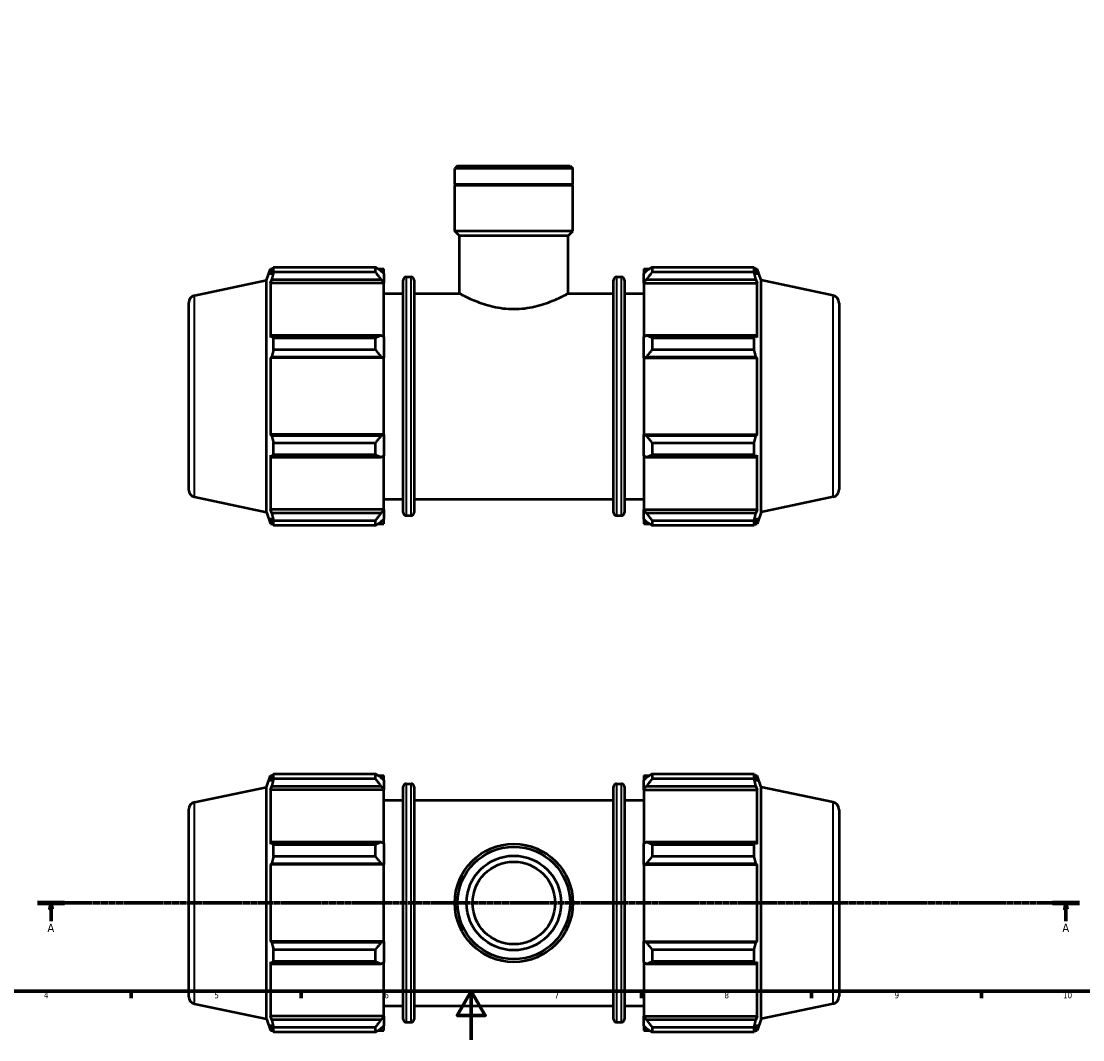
# Model space of a CAD drawing. Header units: millimetres. Extents: x 0 to 1011, y 0 to 839.
# Tile 2 of 6: x 235 to 672, y 0 to 420. Entities that reach past the tile are written whole.
import ezdxf

# ---------------------------------------------------------------- set-up
doc = ezdxf.new("R2010")
doc.units = ezdxf.units.MM
doc.linetypes.add('CHAIN', pattern=[0.7087, 0.4724, -0.0591, 0.1181, -0.0591])
for name, color, linetype, lineweight in [('Border (ISO)', 7, 'Continuous', 70), ('Section Line (ISO)', 7, 'CHAIN', 70), ('Visible (ISO)', 7, 'Continuous', 50), ('Visible Narrow (ISO)', 7, 'Continuous', 35)]:
    doc.layers.add(name, color=color, linetype=linetype, lineweight=lineweight)
doc.styles.add('Label Text (ISO)', font='tahoma.ttf')
doc.styles.add('Note Text (ISO)', font='tahoma.ttf')

# ---------------------------------------------------------------- blocks, each defined once
blk = doc.blocks.new('Borders Default Border')
at = {"layer": 'Border (ISO)'}
for p, q in [((280.33, 20), (280.33, 17.1)), ((350.42, 20), (350.42, 17.1)), ((490.58, 20), (490.58, 17.1)), ((560.67, 20), (560.67, 17.1)), ((630.75, 20), (630.75, 17.1))]:
    blk.add_line(p, q, dxfattribs=at)
at = {"layer": 'Border (ISO)', "flags": 128}
for points in [[(20, 20), (20, 574), (821, 574), (821, 20), (20, 20)], [(420.5, 0), (420.5, 20), (414.73, 10), (426.27, 10), (420.5, 20)]]:
    blk.add_lwpolyline(points, dxfattribs=at)
at = {"layer": 'Border (ISO)', "color": 232, "true_color": 0xca0064, "char_height": 2.5, "attachment_point": 7, "style": 'Note Text (ISO)'}
for s, insert in [('4', (244.42, 17.1)), ('5', (314.64, 17.05)), ('6', (384.66, 17.05)), ('7', (454.77, 17.1)), ('8', (524.81, 17.04)), ('9', (594.88, 17.05)), ('10', (664.29, 17.05))]:
    blk.add_mtext(s, dxfattribs=dict(at, insert=insert))
blk = doc.blocks.new('2dTransSection0')
at = {"layer": 'Section Line (ISO)', "linetype": 'CHAIN'}
blk.add_line((241.82, 56.35), (671.06, 56.35), dxfattribs=at)
at = {"layer": 'Section Line (ISO)', "linetype": 'Continuous', "lineweight": 140}
for p, q in [((241.82, 56.35), (252.94, 56.35)), ((659.94, 56.35), (671.06, 56.35))]:
    blk.add_line(p, q, dxfattribs=at)
at = {"layer": 'Section Line (ISO)', "linetype": 'Continuous'}
for p, q in [((247.38, 56.35), (246.88, 53.85)), ((246.88, 53.85), (247.88, 53.85)), ((247.38, 53.85), (247.38, 56.35)), ((247.88, 53.85), (247.38, 56.35)), ((247.38, 48.87), (247.38, 53.85)), ((665.5, 56.35), (665, 53.85)), ((665, 53.85), (666, 53.85)), ((665.5, 53.85), (665.5, 56.35)), ((666, 53.85), (665.5, 56.35)), ((665.5, 48.87), (665.5, 53.85))]:
    blk.add_line(p, q, dxfattribs=at)
at = {"layer": 'Section Line (ISO)', "linetype": 'Continuous', "flags": 128}
for points in [[(247.88, 53.85), (247.38, 56.35), (246.88, 53.85), (247.88, 53.85)], [(666, 53.85), (665.5, 56.35), (665, 53.85), (666, 53.85)]]:
    blk.add_lwpolyline(points, dxfattribs=at)
at = {"layer": 'Section Line (ISO)'}
for points in [[(247.88, 53.85), (247.38, 56.35), (246.88, 53.85), (247.88, 53.85)], [(666, 53.85), (665.5, 56.35), (665, 53.85), (666, 53.85)]]:
    blk.add_solid(points, dxfattribs=at)
at = {"layer": 'Section Line (ISO)', "char_height": 3.5, "attachment_point": 7, "style": 'Label Text (ISO)'}
for insert in [(245.89, 44.35), (664.01, 44.35)]:
    blk.add_mtext('A', dxfattribs=dict(at, insert=insert))

msp = doc.modelspace()

# ---------------------------------------------------------------- linework, layer by layer
at = {"layer": 'Visible (ISO)'}
for p, q in [((414.855, 360.098), (413.686, 358.93)), ((413.686, 352.298), (413.686, 358.93)), ((462.376, 358.93), (413.686, 358.93)), ((414.855, 360.098), (461.208, 360.098)), ((461.208, 360.098), (462.376, 358.93)), ((462.376, 352.298), (462.376, 358.93)), ((462.376, 352.298), (413.686, 352.298)), ((413.986, 351.998), (413.686, 352.298)), ((462.376, 351.998), (413.686, 351.998)), ((413.686, 333.098), (413.686, 351.998)), ((462.076, 351.998), (462.376, 352.298)), ((462.376, 333.098), (462.376, 351.998)), ((462.376, 333.098), (413.686, 333.098)), ((415.634, 331.151), (413.686, 333.098)), ((460.429, 331.151), (462.376, 333.098)), ((460.429, 331.151), (415.634, 331.151)), ((415.634, 307.473), (415.634, 331.151)), ((460.429, 307.473), (460.429, 331.151)), ((336.191, 312.884), (337.738, 317.643)), ((337.738, 317.643), (337.738, 315.211)), ((337.738, 317.643), (338.703, 317.643)), ((338.288, 316.828), (337.738, 315.211)), ((339.023, 318.261), (381.041, 318.261)), ((339.023, 316.218), (339.023, 318.261)), ((381.041, 316.218), (339.023, 316.218)), ((381.041, 316.218), (381.041, 318.261)), ((382.026, 317.643), (384.431, 317.643)), ((384.431, 315.75), (383.301, 316.828)), ((384.431, 315.75), (384.431, 317.643)), ((384.431, 315.75), (384.431, 312.207)), ((491.631, 317.643), (491.631, 315.75)), ((491.631, 317.643), (494.037, 317.643)), ((492.761, 316.828), (491.631, 315.75)), ((491.631, 312.207), (491.631, 315.75)), ((495.021, 318.261), (495.021, 316.218)), ((495.021, 318.261), (537.04, 318.261)), ((537.04, 316.218), (495.021, 316.218)), ((537.04, 316.218), (537.04, 318.261)), ((537.36, 317.643), (538.325, 317.643)), ((538.325, 315.211), (537.774, 316.828)), ((538.325, 315.211), (538.325, 317.643)), ((539.871, 312.884), (538.325, 317.643)), ((306.526, 306.579), (336.191, 312.884)), ((336.191, 217.312), (336.191, 312.884)), ((337.738, 311.706), (338.288, 313.21)), ((337.738, 311.706), (337.738, 289.361)), ((384.431, 311.706), (337.738, 311.706)), ((338.288, 313.21), (383.301, 313.21)), ((383.301, 313.21), (384.431, 312.207)), ((384.431, 312.207), (384.431, 311.706)), ((384.431, 289.622), (384.431, 311.706)), ((392.471, 217.203), (392.471, 312.993)), ((393.731, 314.253), (395.678, 314.253)), ((396.938, 312.993), (396.938, 217.203)), ((479.125, 217.203), (479.125, 312.993)), ((480.385, 314.253), (482.331, 314.253)), ((483.591, 312.993), (483.591, 217.203)), ((491.631, 312.207), (492.761, 313.21)), ((491.631, 311.706), (491.631, 312.207)), ((491.631, 311.706), (491.631, 289.622)), ((491.631, 311.706), (538.325, 311.706)), ((492.761, 313.21), (537.774, 313.21)), ((537.774, 313.21), (538.325, 311.706)), ((538.325, 289.361), (538.325, 311.706)), ((539.871, 217.312), (539.871, 312.884)), ((569.536, 306.579), (539.871, 312.884)), ((384.431, 307.473), (392.471, 307.473)), ((396.938, 307.473), (415.634, 307.473)), ((460.429, 307.473), (479.125, 307.473)), ((483.591, 307.473), (491.631, 307.473)), ((304.031, 303.497), (304.031, 226.699)), ((572.031, 303.497), (572.031, 226.699)), ((338.288, 290.143), (337.738, 289.361)), ((383.301, 290.143), (338.288, 290.143)), ((339.023, 284.229), (339.023, 289.162)), ((339.023, 289.162), (381.041, 289.162)), ((381.041, 284.229), (381.041, 289.162)), ((384.431, 289.622), (383.301, 290.143)), ((384.431, 289.622), (384.431, 281.069)), ((492.761, 290.143), (491.631, 289.622)), ((491.631, 281.069), (491.631, 289.622)), ((537.774, 290.143), (492.761, 290.143)), ((495.021, 289.162), (495.021, 284.229)), ((495.021, 289.162), (537.04, 289.162)), ((537.04, 284.229), (537.04, 289.162)), ((538.325, 289.361), (537.774, 290.143)), ((337.738, 280.899), (338.288, 281.408)), ((384.431, 280.899), (337.738, 280.899)), ((337.738, 280.899), (337.738, 249.298)), ((338.288, 281.408), (383.301, 281.408)), ((381.041, 284.229), (339.023, 284.229)), ((383.301, 281.408), (384.431, 281.069)), ((384.431, 281.069), (384.431, 280.899)), ((384.431, 249.298), (384.431, 280.899)), ((491.631, 281.069), (492.761, 281.408)), ((491.631, 280.899), (491.631, 281.069)), ((491.631, 280.899), (491.631, 249.298)), ((491.631, 280.899), (538.325, 280.899)), ((492.761, 281.408), (537.774, 281.408)), ((537.04, 284.229), (495.021, 284.229)), ((537.774, 281.408), (538.325, 280.899)), ((538.325, 249.298), (538.325, 280.899)), ((338.288, 248.788), (337.738, 249.298)), ((384.431, 249.298), (337.738, 249.298)), ((384.431, 249.298), (384.431, 249.128)), ((491.631, 249.128), (491.631, 249.298)), ((491.631, 249.298), (538.325, 249.298)), ((538.325, 249.298), (537.774, 248.788)), ((383.301, 248.788), (338.288, 248.788)), ((339.023, 241.034), (339.023, 245.967)), ((339.023, 245.967), (381.041, 245.967)), ((381.041, 241.034), (381.041, 245.967)), ((384.431, 249.128), (383.301, 248.788)), ((384.431, 249.128), (384.431, 240.575)), ((492.761, 248.788), (491.631, 249.128)), ((491.631, 240.575), (491.631, 249.128)), ((537.774, 248.788), (492.761, 248.788)), ((495.021, 245.967), (495.021, 241.034)), ((495.021, 245.967), (537.04, 245.967)), ((537.04, 241.034), (537.04, 245.967)), ((337.738, 240.836), (338.288, 240.053)), ((337.738, 240.836), (337.738, 218.49)), ((381.041, 241.034), (339.023, 241.034)), ((383.301, 240.053), (384.431, 240.575)), ((384.431, 218.49), (384.431, 240.575)), ((491.631, 240.575), (492.761, 240.053)), ((491.631, 240.575), (491.631, 218.49)), ((537.04, 241.034), (495.021, 241.034)), ((537.774, 240.053), (538.325, 240.836)), ((538.325, 218.49), (538.325, 240.836)), ((338.288, 240.053), (383.301, 240.053)), ((492.761, 240.053), (537.774, 240.053)), ((306.526, 223.618), (336.191, 217.312)), ((569.536, 223.618), (539.871, 217.312)), ((384.431, 222.723), (392.471, 222.723)), ((396.938, 222.723), (479.125, 222.723)), ((483.591, 222.723), (491.631, 222.723)), ((336.191, 217.312), (337.738, 212.553)), ((338.288, 216.987), (337.738, 218.49)), ((384.431, 218.49), (337.738, 218.49)), ((337.738, 214.985), (338.288, 213.369)), ((337.738, 214.985), (337.738, 212.553)), ((383.301, 216.987), (338.288, 216.987)), ((384.431, 217.989), (383.301, 216.987)), ((383.301, 213.369), (384.431, 214.446)), ((384.431, 218.49), (384.431, 217.989)), ((384.431, 217.989), (384.431, 214.446)), ((384.431, 212.553), (384.431, 214.446)), ((393.731, 215.943), (395.678, 215.943)), ((480.385, 215.943), (482.331, 215.943)), ((491.631, 217.989), (491.631, 218.49)), ((491.631, 218.49), (538.325, 218.49)), ((491.631, 214.446), (491.631, 217.989)), ((492.761, 216.987), (491.631, 217.989)), ((491.631, 214.446), (492.761, 213.369)), ((491.631, 214.446), (491.631, 212.553)), ((537.774, 216.987), (492.761, 216.987)), ((538.325, 218.49), (537.774, 216.987)), ((537.774, 213.369), (538.325, 214.985)), ((539.871, 217.312), (538.325, 212.553)), ((538.325, 212.553), (538.325, 214.985)), ((337.738, 212.553), (338.703, 212.553)), ((339.023, 211.936), (339.023, 213.979)), ((339.023, 213.979), (381.041, 213.979)), ((381.041, 211.936), (339.023, 211.936)), ((381.041, 211.936), (381.041, 213.979)), ((382.026, 212.553), (384.431, 212.553)), ((491.631, 212.553), (494.037, 212.553)), ((495.021, 213.979), (495.021, 211.936)), ((495.021, 213.979), (537.04, 213.979)), ((537.04, 211.936), (495.021, 211.936)), ((537.04, 211.936), (537.04, 213.979)), ((537.36, 212.553), (538.325, 212.553)), ((339.023, 107.469), (339.023, 109.512)), ((339.023, 109.512), (381.041, 109.512)), ((381.041, 107.469), (381.041, 109.512)), ((495.021, 109.512), (495.021, 107.469)), ((495.021, 109.512), (537.04, 109.512)), ((537.04, 107.469), (537.04, 109.512)), ((336.191, 104.135), (337.738, 108.895)), ((337.738, 108.895), (337.738, 106.463)), ((337.738, 108.895), (338.703, 108.895)), ((338.288, 108.079), (337.738, 106.463)), ((381.041, 107.469), (339.023, 107.469)), ((382.026, 108.895), (384.431, 108.895)), ((384.431, 107.002), (383.301, 108.079)), ((384.431, 107.002), (384.431, 108.895)), ((384.431, 107.002), (384.431, 103.459)), ((393.731, 105.505), (395.678, 105.505)), ((480.385, 105.505), (482.331, 105.505)), ((491.631, 108.895), (491.631, 107.002)), ((491.631, 108.895), (494.037, 108.895)), ((492.761, 108.079), (491.631, 107.002)), ((491.631, 103.459), (491.631, 107.002)), ((537.04, 107.469), (495.021, 107.469)), ((537.36, 108.895), (538.325, 108.895)), ((538.325, 106.463), (537.774, 108.079)), ((538.325, 106.463), (538.325, 108.895)), ((539.871, 104.135), (538.325, 108.895)), ((306.526, 97.83), (336.191, 104.135)), ((336.191, 8.564), (336.191, 104.135)), ((337.738, 102.958), (338.288, 104.461)), ((384.431, 102.958), (337.738, 102.958)), ((337.738, 102.958), (337.738, 80.612)), ((338.288, 104.461), (383.301, 104.461)), ((383.301, 104.461), (384.431, 103.459)), ((384.431, 103.459), (384.431, 102.958)), ((384.431, 80.873), (384.431, 102.958)), ((392.471, 8.455), (392.471, 104.245)), ((396.938, 104.245), (396.938, 8.455)), ((479.125, 8.455), (479.125, 104.245)), ((483.591, 104.245), (483.591, 8.455)), ((491.631, 103.459), (492.761, 104.461)), ((491.631, 102.958), (491.631, 103.459)), ((491.631, 102.958), (491.631, 80.873)), ((491.631, 102.958), (538.325, 102.958)), ((492.761, 104.461), (537.774, 104.461)), ((537.774, 104.461), (538.325, 102.958)), ((538.325, 80.612), (538.325, 102.958)), ((539.871, 8.564), (539.871, 104.135)), ((569.536, 97.83), (539.871, 104.135)), ((384.431, 98.725), (392.471, 98.725)), ((396.938, 98.725), (479.125, 98.725)), ((483.591, 98.725), (491.631, 98.725)), ((304.031, 94.749), (304.031, 17.95)), ((572.031, 94.749), (572.031, 17.95)), ((338.288, 81.395), (337.738, 80.612)), ((383.301, 81.395), (338.288, 81.395)), ((339.023, 75.481), (339.023, 80.413)), ((339.023, 80.413), (381.041, 80.413)), ((381.041, 75.481), (381.041, 80.413)), ((384.431, 80.873), (383.301, 81.395)), ((384.431, 80.873), (384.431, 72.32)), ((492.761, 81.395), (491.631, 80.873)), ((491.631, 72.32), (491.631, 80.873)), ((537.774, 81.395), (492.761, 81.395)), ((495.021, 80.413), (495.021, 75.481)), ((495.021, 80.413), (537.04, 80.413)), ((537.04, 75.481), (537.04, 80.413)), ((538.325, 80.612), (537.774, 81.395)), ((381.041, 75.481), (339.023, 75.481)), ((537.04, 75.481), (495.021, 75.481)), ((337.738, 72.15), (338.288, 72.66)), ((384.431, 72.15), (337.738, 72.15)), ((337.738, 72.15), (337.738, 40.549)), ((338.288, 72.66), (383.301, 72.66)), ((383.301, 72.66), (384.431, 72.32)), ((384.431, 72.32), (384.431, 72.15)), ((384.431, 40.549), (384.431, 72.15)), ((491.631, 72.32), (492.761, 72.66)), ((491.631, 72.15), (491.631, 72.32)), ((491.631, 72.15), (491.631, 40.549)), ((491.631, 72.15), (538.325, 72.15)), ((492.761, 72.66), (537.774, 72.66)), ((537.774, 72.66), (538.325, 72.15)), ((538.325, 40.549), (538.325, 72.15)), ((338.288, 40.039), (337.738, 40.549)), ((384.431, 40.549), (337.738, 40.549)), ((383.301, 40.039), (338.288, 40.039)), ((384.431, 40.379), (383.301, 40.039)), ((384.431, 40.549), (384.431, 40.379)), ((384.431, 40.379), (384.431, 31.826)), ((491.631, 40.379), (491.631, 40.549)), ((491.631, 40.549), (538.325, 40.549)), ((491.631, 31.826), (491.631, 40.379)), ((492.761, 40.039), (491.631, 40.379)), ((537.774, 40.039), (492.761, 40.039)), ((538.325, 40.549), (537.774, 40.039)), ((339.023, 37.218), (381.041, 37.218)), ((339.023, 32.286), (339.023, 37.218)), ((381.041, 32.286), (381.041, 37.218)), ((495.021, 37.218), (495.021, 32.286)), ((495.021, 37.218), (537.04, 37.218)), ((537.04, 32.286), (537.04, 37.218)), ((337.738, 32.087), (337.738, 9.742)), ((337.738, 32.087), (338.288, 31.304)), ((338.288, 31.304), (383.301, 31.304)), ((381.041, 32.286), (339.023, 32.286)), ((383.301, 31.304), (384.431, 31.826)), ((384.431, 9.742), (384.431, 31.826)), ((491.631, 31.826), (491.631, 9.742)), ((491.631, 31.826), (492.761, 31.304)), ((492.761, 31.304), (537.774, 31.304)), ((537.04, 32.286), (495.021, 32.286)), ((537.774, 31.304), (538.325, 32.087)), ((538.325, 9.742), (538.325, 32.087)), ((306.526, 14.869), (336.191, 8.564)), ((384.431, 13.975), (392.471, 13.975)), ((396.938, 13.975), (479.125, 13.975)), ((483.591, 13.975), (491.631, 13.975)), ((569.536, 14.869), (539.871, 8.564)), ((338.288, 8.238), (337.738, 9.742)), ((384.431, 9.742), (337.738, 9.742)), ((384.431, 9.24), (383.301, 8.238)), ((384.431, 9.742), (384.431, 9.24)), ((384.431, 9.24), (384.431, 5.698)), ((491.631, 9.24), (491.631, 9.742)), ((491.631, 9.742), (538.325, 9.742)), ((491.631, 5.698), (491.631, 9.24)), ((492.761, 8.238), (491.631, 9.24)), ((538.325, 9.742), (537.774, 8.238)), ((336.191, 8.564), (337.738, 3.805)), ((337.738, 6.237), (338.288, 4.62)), ((337.738, 6.237), (337.738, 3.805)), ((383.301, 8.238), (338.288, 8.238)), ((339.023, 3.187), (339.023, 5.23)), ((339.023, 5.23), (381.041, 5.23)), ((381.041, 3.187), (381.041, 5.23)), ((383.301, 4.62), (384.431, 5.698)), ((384.431, 3.805), (384.431, 5.698)), ((393.731, 7.195), (395.678, 7.195)), ((480.385, 7.195), (482.331, 7.195)), ((491.631, 5.698), (491.631, 3.805)), ((491.631, 5.698), (492.761, 4.62)), ((537.774, 8.238), (492.761, 8.238)), ((495.021, 5.23), (495.021, 3.187)), ((495.021, 5.23), (537.04, 5.23)), ((537.04, 3.187), (537.04, 5.23)), ((537.774, 4.62), (538.325, 6.237)), ((539.871, 8.564), (538.325, 3.805)), ((538.325, 3.805), (538.325, 6.237)), ((337.738, 3.805), (338.703, 3.805)), ((381.041, 3.187), (339.023, 3.187)), ((382.026, 3.805), (384.431, 3.805)), ((491.631, 3.805), (494.037, 3.805)), ((537.04, 3.187), (495.021, 3.187)), ((537.36, 3.805), (538.325, 3.805))]:
    msp.add_line(p, q, dxfattribs=at)
for radius in [24.345, 23.176, 19.476, 17.01]:
    msp.add_circle((438.031, 56.35), radius, dxfattribs=at)
for centre, radius, start, end in [((393.731, 312.993), 1.26, 90, 180), ((395.678, 312.993), 1.26, 0, 90), ((480.385, 312.993), 1.26, 90, 180), ((482.331, 312.993), 1.26, 0, 90), ((307.181, 303.497), 3.15, 102, 180), ((568.881, 303.497), 3.15, 0, 78), ((307.181, 226.699), 3.15, 180, 258), ((568.881, 226.699), 3.15, 282, 0), ((393.731, 217.203), 1.26, 180, 270), ((395.678, 217.203), 1.26, 270, 0), ((480.385, 217.203), 1.26, 180, 270), ((482.331, 217.203), 1.26, 270, 0), ((393.731, 104.245), 1.26, 90, 180), ((395.678, 104.245), 1.26, 0, 90), ((480.385, 104.245), 1.26, 90, 180), ((482.331, 104.245), 1.26, 0, 90), ((307.181, 94.749), 3.15, 102, 180), ((568.881, 94.749), 3.15, 0, 78), ((307.181, 17.95), 3.15, 180, 258), ((568.881, 17.95), 3.15, 282, 0), ((393.731, 8.455), 1.26, 180, 270), ((395.678, 8.455), 1.26, 270, 0), ((480.385, 8.455), 1.26, 180, 270), ((482.331, 8.455), 1.26, 270, 0)]:
    msp.add_arc(centre, radius, start, end, dxfattribs=at)
for points, weights in [([(338.288, 316.828), (338.641, 317.53), (339.023, 318.261)], [1.00280730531, 1.00181165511, 1]), ([(339.023, 316.218), (338.641, 314.683), (338.288, 313.21)], [1, 1.00181165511, 1.00280730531]), ([(383.301, 316.828), (382.216, 317.53), (381.041, 318.261)], [1.00547822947, 1.01045080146, 1.0146190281]), ([(381.041, 316.218), (382.216, 314.683), (383.301, 313.21)], [1.0146190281, 1.01045080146, 1.00547822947]), ([(495.021, 318.261), (493.846, 317.53), (492.761, 316.828)], [1.0146190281, 1.01045080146, 1.00547822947]), ([(492.761, 313.21), (493.846, 314.683), (495.021, 316.218)], [1.00547822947, 1.01045080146, 1.0146190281]), ([(537.04, 318.261), (537.422, 317.53), (537.774, 316.828)], [1, 1.00181165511, 1.00280730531]), ([(537.774, 313.21), (537.422, 314.683), (537.04, 316.218)], [1.00280730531, 1.00181165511, 1]), ([(338.288, 290.143), (338.641, 289.663), (339.023, 289.162)], [1.00280730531, 1.00181165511, 1]), ([(383.301, 290.143), (382.216, 289.663), (381.041, 289.162)], [1.00547822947, 1.01045080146, 1.0146190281]), ([(495.021, 289.162), (493.846, 289.663), (492.761, 290.143)], [1.0146190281, 1.01045080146, 1.00547822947]), ([(537.04, 289.162), (537.422, 289.663), (537.774, 290.143)], [1, 1.00181165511, 1.00280730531]), ([(339.023, 284.229), (338.641, 282.79), (338.288, 281.408)], [1, 1.00181165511, 1.00280730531]), ([(381.041, 284.229), (382.216, 282.79), (383.301, 281.408)], [1.0146190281, 1.01045080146, 1.00547822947]), ([(492.761, 281.408), (493.846, 282.79), (495.021, 284.229)], [1.00547822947, 1.01045080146, 1.0146190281]), ([(537.774, 281.408), (537.422, 282.79), (537.04, 284.229)], [1.00280730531, 1.00181165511, 1]), ([(338.288, 248.788), (338.641, 247.406), (339.023, 245.967)], [1.00280730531, 1.00181165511, 1]), ([(383.301, 248.788), (382.216, 247.406), (381.041, 245.967)], [1.00547822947, 1.01045080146, 1.0146190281]), ([(495.021, 245.967), (493.846, 247.406), (492.761, 248.788)], [1.0146190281, 1.01045080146, 1.00547822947]), ([(537.04, 245.967), (537.422, 247.406), (537.774, 248.788)], [1, 1.00181165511, 1.00280730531]), ([(339.023, 241.034), (338.641, 240.534), (338.288, 240.053)], [1, 1.00181165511, 1.00280730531]), ([(381.041, 241.034), (382.216, 240.534), (383.301, 240.053)], [1.0146190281, 1.01045080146, 1.00547822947]), ([(492.761, 240.053), (493.846, 240.534), (495.021, 241.034)], [1.00547822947, 1.01045080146, 1.0146190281]), ([(537.774, 240.053), (537.422, 240.534), (537.04, 241.034)], [1.00280730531, 1.00181165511, 1]), ([(338.288, 216.987), (338.641, 215.513), (339.023, 213.979)], [1.00280730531, 1.00181165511, 1]), ([(383.301, 216.987), (382.216, 215.513), (381.041, 213.979)], [1.00547822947, 1.01045080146, 1.0146190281]), ([(495.021, 213.979), (493.846, 215.513), (492.761, 216.987)], [1.0146190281, 1.01045080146, 1.00547822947]), ([(537.04, 213.979), (537.422, 215.513), (537.774, 216.987)], [1, 1.00181165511, 1.00280730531]), ([(339.023, 211.936), (338.641, 212.667), (338.288, 213.369)], [1, 1.00181165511, 1.00280730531]), ([(381.041, 211.936), (382.216, 212.667), (383.301, 213.369)], [1.0146190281, 1.01045080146, 1.00547822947]), ([(492.761, 213.369), (493.846, 212.667), (495.021, 211.936)], [1.00547822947, 1.01045080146, 1.0146190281]), ([(537.774, 213.369), (537.422, 212.667), (537.04, 211.936)], [1.00280730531, 1.00181165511, 1]), ([(338.288, 108.079), (338.641, 108.781), (339.023, 109.512)], [1.00280730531, 1.00181165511, 1]), ([(383.301, 108.079), (382.216, 108.781), (381.041, 109.512)], [1.00547822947, 1.01045080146, 1.0146190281]), ([(495.021, 109.512), (493.846, 108.781), (492.761, 108.079)], [1.0146190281, 1.01045080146, 1.00547822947]), ([(537.04, 109.512), (537.422, 108.781), (537.774, 108.079)], [1, 1.00181165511, 1.00280730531]), ([(339.023, 107.469), (338.641, 105.934), (338.288, 104.461)], [1, 1.00181165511, 1.00280730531]), ([(381.041, 107.469), (382.216, 105.934), (383.301, 104.461)], [1.0146190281, 1.01045080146, 1.00547822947]), ([(492.761, 104.461), (493.846, 105.934), (495.021, 107.469)], [1.00547822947, 1.01045080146, 1.0146190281]), ([(537.774, 104.461), (537.422, 105.934), (537.04, 107.469)], [1.00280730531, 1.00181165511, 1]), ([(338.288, 81.395), (338.641, 80.914), (339.023, 80.413)], [1.00280730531, 1.00181165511, 1]), ([(383.301, 81.395), (382.216, 80.914), (381.041, 80.413)], [1.00547822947, 1.01045080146, 1.0146190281]), ([(495.021, 80.413), (493.846, 80.914), (492.761, 81.395)], [1.0146190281, 1.01045080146, 1.00547822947]), ([(537.04, 80.413), (537.422, 80.914), (537.774, 81.395)], [1, 1.00181165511, 1.00280730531]), ([(339.023, 75.481), (338.641, 74.042), (338.288, 72.66)], [1, 1.00181165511, 1.00280730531]), ([(381.041, 75.481), (382.216, 74.042), (383.301, 72.66)], [1.0146190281, 1.01045080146, 1.00547822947]), ([(492.761, 72.66), (493.846, 74.042), (495.021, 75.481)], [1.00547822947, 1.01045080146, 1.0146190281]), ([(537.774, 72.66), (537.422, 74.042), (537.04, 75.481)], [1.00280730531, 1.00181165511, 1]), ([(338.288, 40.039), (338.641, 38.658), (339.023, 37.218)], [1.00280730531, 1.00181165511, 1]), ([(383.301, 40.039), (382.216, 38.658), (381.041, 37.218)], [1.00547822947, 1.01045080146, 1.0146190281]), ([(495.021, 37.218), (493.846, 38.658), (492.761, 40.039)], [1.0146190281, 1.01045080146, 1.00547822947]), ([(537.04, 37.218), (537.422, 38.658), (537.774, 40.039)], [1, 1.00181165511, 1.00280730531]), ([(339.023, 32.286), (338.641, 31.785), (338.288, 31.304)], [1, 1.00181165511, 1.00280730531]), ([(381.041, 32.286), (382.216, 31.785), (383.301, 31.304)], [1.0146190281, 1.01045080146, 1.00547822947]), ([(492.761, 31.304), (493.846, 31.785), (495.021, 32.286)], [1.00547822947, 1.01045080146, 1.0146190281]), ([(537.774, 31.304), (537.422, 31.785), (537.04, 32.286)], [1.00280730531, 1.00181165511, 1]), ([(338.288, 8.238), (338.641, 6.765), (339.023, 5.23)], [1.00280730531, 1.00181165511, 1]), ([(339.023, 3.187), (338.641, 3.918), (338.288, 4.62)], [1, 1.00181165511, 1.00280730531]), ([(383.301, 8.238), (382.216, 6.765), (381.041, 5.23)], [1.00547822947, 1.01045080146, 1.0146190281]), ([(381.041, 3.187), (382.216, 3.918), (383.301, 4.62)], [1.0146190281, 1.01045080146, 1.00547822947]), ([(495.021, 5.23), (493.846, 6.765), (492.761, 8.238)], [1.0146190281, 1.01045080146, 1.00547822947]), ([(492.761, 4.62), (493.846, 3.918), (495.021, 3.187)], [1.00547822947, 1.01045080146, 1.0146190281]), ([(537.04, 5.23), (537.422, 6.765), (537.774, 8.238)], [1, 1.00181165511, 1.00280730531]), ([(537.774, 4.62), (537.422, 3.918), (537.04, 3.187)], [1.00280730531, 1.00181165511, 1])]:
    msp.add_rational_spline(points, weights, degree=2, dxfattribs=at)
for points, knots in [([(415.634, 307.473), (415.634, 307.473), (415.774, 307.398), (416.355, 307.096), (416.796, 306.868), (417.948, 306.294), (418.661, 305.948), (420.295, 305.198), (421.217, 304.796), (423.174, 304.007), (424.281, 303.592), (426.697, 302.796), (428.006, 302.417), (430.753, 301.775), (432.193, 301.512), (435.112, 301.16), (436.59, 301.07), (438.031, 301.07)], [10.3598169, 10.3598169, 10.3598169, 10.3598169, 10.7907145, 10.7907145, 11.2216121, 11.2216121, 11.6525098, 11.6525098, 12.0834074, 12.0834074, 12.5158278, 12.5158278, 12.9482483, 12.9482483, 13.3806688, 13.3806688, 13.8130892, 13.8130892, 13.8130892, 13.8130892]), ([(438.031, 301.07), (439.473, 301.07), (440.951, 301.16), (443.869, 301.512), (445.309, 301.775), (448.056, 302.417), (449.365, 302.796), (451.781, 303.592), (452.888, 304.007), (454.845, 304.796), (455.767, 305.198), (457.401, 305.948), (458.114, 306.294), (459.267, 306.868), (459.707, 307.096), (460.288, 307.398), (460.429, 307.473), (460.429, 307.473)], [0, 0, 0, 0, 0.4324205, 0.4324205, 0.8648409, 0.8648409, 1.2972614, 1.2972614, 1.7296819, 1.7296819, 2.1605795, 2.1605795, 2.5914771, 2.5914771, 3.0223747, 3.0223747, 3.4532723, 3.4532723, 3.4532723, 3.4532723])]:
    msp.add_open_spline(points, degree=3, knots=knots, dxfattribs=at)
at = {"layer": 'Visible Narrow (ISO)'}
for p, q in [((393.731, 313.648), (393.731, 216.548)), ((395.678, 216.548), (395.678, 313.648)), ((480.385, 313.648), (480.385, 216.548)), ((482.331, 216.548), (482.331, 313.648)), ((306.526, 224.129), (306.526, 306.068)), ((569.536, 224.129), (569.536, 306.068)), ((393.731, 104.899), (393.731, 7.8)), ((395.678, 7.8), (395.678, 104.899)), ((480.385, 104.899), (480.385, 7.8)), ((482.331, 7.8), (482.331, 104.899)), ((306.526, 15.38), (306.526, 97.319)), ((569.536, 15.38), (569.536, 97.319))]:
    msp.add_line(p, q, dxfattribs=at)

# ---------------------------------------------------------------- block references
msp.add_blockref('Borders Default Border', (0, 0))
at = {"layer": 'Section Line (ISO)'}
msp.add_blockref('2dTransSection0', (0, 0), dxfattribs=at)

doc.saveas('drawing.dxf')
